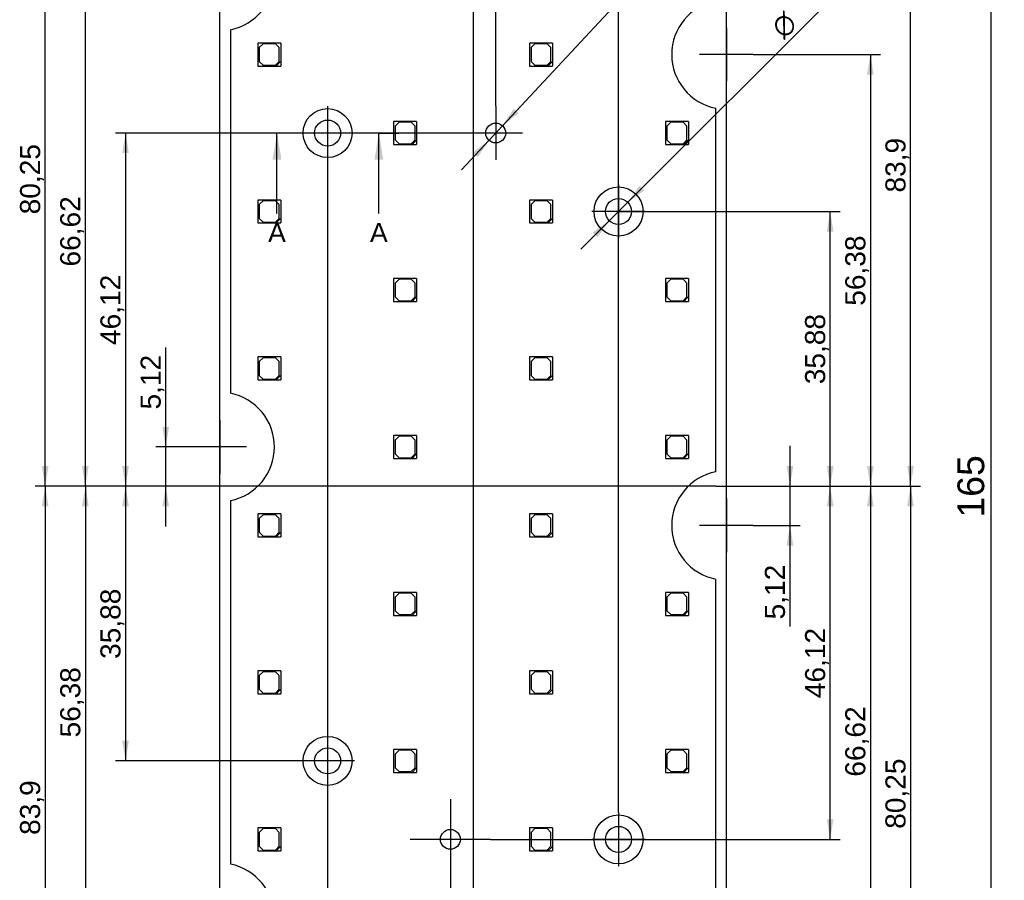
# Model space of a CAD drawing. Header units: millimetres. Extents: x 7 to 819, y 14 to 587.
# Tile 3 of 7: x 161 to 418, y 160 to 384. Entities that reach past the tile are written whole.
import ezdxf
from ezdxf.enums import TextEntityAlignment as Align
from ezdxf.lldxf.tags import DXFTag

# ---------------------------------------------------------------- set-up
doc = ezdxf.new("R2010")
doc.units = ezdxf.units.MM
for name, color, linetype in [('Default', 7, 'Continuous'), ('LED_S3030_LM301B', 7, 'Continuous'), ('PCB_RECLED_165X6', 7, 'Continuous')]:
    doc.layers.add(name, color=color, linetype=linetype)
doc.styles.add('SEACAD_Arial', font='arial.ttf')
doc.styles.add('SEACAD_Solid_Edge_ANSI1_Symbols', font='semeca1.ttf')
tags = doc.linetypes.add('CENTER2', pattern=[28.575, 19.05, -3.175, 3.175, -3.175]).pattern_tags.tags
tags[10:11] = [DXFTag(74, 4), DXFTag(75, 0), DXFTag(340, '0'), DXFTag(46, 0.0), DXFTag(50, 0.0), DXFTag(44, 0.0), DXFTag(45, 0.0)]
tags[8:9] = [DXFTag(74, 4), DXFTag(75, 0), DXFTag(340, '0'), DXFTag(46, 0.0), DXFTag(50, 0.0), DXFTag(44, 0.0), DXFTag(45, 0.0)]
tags[6:7] = [DXFTag(74, 4), DXFTag(75, 0), DXFTag(340, '0'), DXFTag(46, 0.0), DXFTag(50, 0.0), DXFTag(44, 0.0), DXFTag(45, 0.0)]
tags[4:5] = [DXFTag(74, 4), DXFTag(75, 0), DXFTag(340, '0'), DXFTag(46, 0.0), DXFTag(50, 0.0), DXFTag(44, 0.0), DXFTag(45, 0.0)]
doc.dimstyles.new('ISO', dxfattribs={"dimtxt": 5.25, "dimasz": 5.25, "dimexe": 2.625, "dimexo": 0, "dimgap": 1.3125, "dimtad": 1, "dimlfac": 0.5, "dimtxsty": 'SEACAD_Arial', "dimblk1": '_SE_FILLED', "dimblk2": '_SE_FILLED', "dimsah": 1, "dimcen": 2.625, "dimadec": 0, "dimazin": 0, "dimtfac": 0.5, "dimtdec": 3, "dimtmove": 0, "dimatfit": 3, "dimfxl": 1, "dimtolj": 1, "dimarcsym": 0})

# ---------------------------------------------------------------- blocks, each defined once
blk = doc.blocks.new('SEANNOT_GROUP')
at = {"layer": 'Default', "color": 7, "linetype": 'CENTER2'}
for p, q in [((345.72, 382.31), (345.72, 368.31)), ((352.72, 375.31), (338.72, 375.31))]:
    blk.add_line(p, q, dxfattribs=at)
blk = doc.blocks.new('SEANNOT_GROUP3')
at = {"layer": 'Default', "color": 7, "linetype": 'CENTER2'}
for p, q in [((285.44, 361.81), (285.44, 347.81)), ((292.44, 354.81), (278.44, 354.81))]:
    blk.add_line(p, q, dxfattribs=at)
blk = doc.blocks.new('SEANNOT_GROUP4')
at = {"layer": 'Default', "color": 7, "linetype": 'CENTER2'}
for p, q in [((241.52, 361.81), (241.52, 347.81)), ((248.52, 354.81), (234.52, 354.81))]:
    blk.add_line(p, q, dxfattribs=at)
blk = doc.blocks.new('SEANNOT_GROUP5')
at = {"layer": 'Default', "color": 7, "linetype": 'CENTER2'}
for p, q in [((317.52, 341.31), (317.52, 327.31)), ((324.52, 334.31), (310.52, 334.31))]:
    blk.add_line(p, q, dxfattribs=at)
blk = doc.blocks.new('SEANNOT_GROUP6')
at = {"layer": 'Default', "color": 7, "linetype": 'CENTER2'}
for p, q in [((213.32, 279.81), (213.32, 265.81)), ((220.32, 272.81), (206.32, 272.81))]:
    blk.add_line(p, q, dxfattribs=at)
blk = doc.blocks.new('SEANNOT_GROUP7')
at = {"layer": 'Default', "color": 7, "linetype": 'CENTER2'}
for p, q in [((345.72, 259.31), (345.72, 245.31)), ((352.72, 252.31), (338.72, 252.31))]:
    blk.add_line(p, q, dxfattribs=at)
blk = doc.blocks.new('SEANNOT_GROUP8')
at = {"layer": 'Default', "color": 7, "linetype": 'CENTER2'}
for p, q in [((317.52, 177.31), (317.52, 163.31)), ((324.52, 170.31), (310.52, 170.31))]:
    blk.add_line(p, q, dxfattribs=at)
blk = doc.blocks.new('SEANNOT_GROUP9')
at = {"layer": 'Default', "color": 7, "linetype": 'CENTER2'}
for p, q in [((241.52, 197.81), (241.52, 183.81)), ((248.52, 190.81), (234.52, 190.81))]:
    blk.add_line(p, q, dxfattribs=at)
blk = doc.blocks.new('SEANNOT_GROUP18')
at = {"layer": 'Default', "color": 7, "linetype": 'CENTER2'}
for p, q in [((273.6, 180.81), (273.6, 159.81)), ((284.1, 170.31), (263.1, 170.31))]:
    blk.add_line(p, q, dxfattribs=at)
blk = doc.blocks.new('SE')
at = {"layer": 'LED_S3030_LM301B', "color": 7, "linetype": 'Continuous'}
for p, q in [((229.27, 378.31), (223.27, 378.31)), ((223.27, 378.31), (223.27, 372.31)), ((229.27, 378.31), (229.27, 373.31)), ((300.27, 378.31), (294.27, 378.31)), ((294.27, 378.31), (294.27, 372.31)), ((300.27, 378.31), (300.27, 373.31)), ((224.67, 378.11), (223.67, 377.11)), ((223.67, 377.11), (223.67, 373.51)), ((227.87, 378.11), (224.67, 378.11)), ((228.87, 377.11), (227.87, 378.11)), ((228.87, 373.51), (228.87, 377.11)), ((295.67, 378.11), (294.67, 377.11)), ((294.67, 377.11), (294.67, 373.51)), ((298.87, 378.11), (295.67, 378.11)), ((299.87, 377.11), (298.87, 378.11)), ((299.87, 373.51), (299.87, 377.11)), ((223.67, 373.51), (224.67, 372.51)), ((227.87, 372.51), (228.87, 373.51)), ((229.07, 373.31), (228.07, 372.31)), ((229.27, 373.31), (229.07, 373.31)), ((229.27, 373.31), (229.27, 372.31)), ((294.67, 373.51), (295.67, 372.51)), ((298.87, 372.51), (299.87, 373.51)), ((300.07, 373.31), (299.07, 372.31)), ((300.27, 373.31), (300.07, 373.31)), ((300.27, 373.31), (300.27, 372.31)), ((223.27, 372.31), (228.07, 372.31)), ((224.67, 372.51), (227.87, 372.51)), ((228.07, 372.31), (229.27, 372.31)), ((294.27, 372.31), (299.07, 372.31)), ((295.67, 372.51), (298.87, 372.51)), ((299.07, 372.31), (300.27, 372.31)), ((264.77, 357.81), (258.77, 357.81)), ((258.77, 357.81), (258.77, 351.81)), ((260.17, 357.61), (259.17, 356.61)), ((263.37, 357.61), (260.17, 357.61)), ((264.37, 356.61), (263.37, 357.61)), ((264.77, 357.81), (264.77, 352.81)), ((335.77, 357.81), (329.77, 357.81)), ((329.77, 357.81), (329.77, 351.81)), ((331.17, 357.61), (330.17, 356.61)), ((334.37, 357.61), (331.17, 357.61)), ((335.37, 356.61), (334.37, 357.61)), ((335.77, 357.81), (335.77, 352.81)), ((259.17, 356.61), (259.17, 353.01)), ((264.37, 353.01), (264.37, 356.61)), ((330.17, 356.61), (330.17, 353.01)), ((335.37, 353.01), (335.37, 356.61)), ((259.17, 353.01), (260.17, 352.01)), ((263.37, 352.01), (264.37, 353.01)), ((264.57, 352.81), (263.57, 351.81)), ((264.77, 352.81), (264.57, 352.81)), ((264.77, 352.81), (264.77, 351.81)), ((330.17, 353.01), (331.17, 352.01)), ((334.37, 352.01), (335.37, 353.01)), ((335.57, 352.81), (334.57, 351.81)), ((335.77, 352.81), (335.57, 352.81)), ((335.77, 352.81), (335.77, 351.81)), ((258.77, 351.81), (263.57, 351.81)), ((260.17, 352.01), (263.37, 352.01)), ((263.57, 351.81), (264.77, 351.81)), ((329.77, 351.81), (334.57, 351.81)), ((331.17, 352.01), (334.37, 352.01)), ((334.57, 351.81), (335.77, 351.81)), ((229.27, 337.31), (223.27, 337.31)), ((223.27, 337.31), (223.27, 331.31)), ((224.67, 337.11), (223.67, 336.11)), ((227.87, 337.11), (224.67, 337.11)), ((228.87, 336.11), (227.87, 337.11)), ((229.27, 337.31), (229.27, 332.31)), ((300.27, 337.31), (294.27, 337.31)), ((294.27, 337.31), (294.27, 331.31)), ((295.67, 337.11), (294.67, 336.11)), ((298.87, 337.11), (295.67, 337.11)), ((299.87, 336.11), (298.87, 337.11)), ((300.27, 337.31), (300.27, 332.31)), ((223.67, 336.11), (223.67, 332.51)), ((228.87, 332.51), (228.87, 336.11)), ((294.67, 336.11), (294.67, 332.51)), ((299.87, 332.51), (299.87, 336.11)), ((223.67, 332.51), (224.67, 331.51)), ((227.87, 331.51), (228.87, 332.51)), ((229.07, 332.31), (228.07, 331.31)), ((229.27, 332.31), (229.07, 332.31)), ((229.27, 332.31), (229.27, 331.31)), ((294.67, 332.51), (295.67, 331.51)), ((298.87, 331.51), (299.87, 332.51)), ((300.07, 332.31), (299.07, 331.31)), ((300.27, 332.31), (300.07, 332.31)), ((300.27, 332.31), (300.27, 331.31)), ((223.27, 331.31), (228.07, 331.31)), ((224.67, 331.51), (227.87, 331.51)), ((228.07, 331.31), (229.27, 331.31)), ((294.27, 331.31), (299.07, 331.31)), ((295.67, 331.51), (298.87, 331.51)), ((299.07, 331.31), (300.27, 331.31)), ((264.77, 316.81), (258.77, 316.81)), ((258.77, 316.81), (258.77, 310.81)), ((260.17, 316.61), (259.17, 315.61)), ((263.37, 316.61), (260.17, 316.61)), ((264.37, 315.61), (263.37, 316.61)), ((264.77, 316.81), (264.77, 311.81)), ((335.77, 316.81), (329.77, 316.81)), ((329.77, 316.81), (329.77, 310.81)), ((331.17, 316.61), (330.17, 315.61)), ((334.37, 316.61), (331.17, 316.61)), ((335.37, 315.61), (334.37, 316.61)), ((335.77, 316.81), (335.77, 311.81)), ((259.17, 315.61), (259.17, 312.01)), ((264.37, 312.01), (264.37, 315.61)), ((330.17, 315.61), (330.17, 312.01)), ((335.37, 312.01), (335.37, 315.61)), ((259.17, 312.01), (260.17, 311.01)), ((263.37, 311.01), (264.37, 312.01)), ((264.57, 311.81), (263.57, 310.81)), ((264.77, 311.81), (264.57, 311.81)), ((264.77, 311.81), (264.77, 310.81)), ((330.17, 312.01), (331.17, 311.01)), ((334.37, 311.01), (335.37, 312.01)), ((335.57, 311.81), (334.57, 310.81)), ((335.77, 311.81), (335.57, 311.81)), ((335.77, 311.81), (335.77, 310.81)), ((258.77, 310.81), (263.57, 310.81)), ((260.17, 311.01), (263.37, 311.01)), ((263.57, 310.81), (264.77, 310.81)), ((329.77, 310.81), (334.57, 310.81)), ((331.17, 311.01), (334.37, 311.01)), ((334.57, 310.81), (335.77, 310.81)), ((229.27, 296.31), (223.27, 296.31)), ((223.27, 296.31), (223.27, 290.31)), ((224.67, 296.11), (223.67, 295.11)), ((227.87, 296.11), (224.67, 296.11)), ((228.87, 295.11), (227.87, 296.11)), ((229.27, 296.31), (229.27, 291.31)), ((300.27, 296.31), (294.27, 296.31)), ((294.27, 296.31), (294.27, 290.31)), ((295.67, 296.11), (294.67, 295.11)), ((298.87, 296.11), (295.67, 296.11)), ((299.87, 295.11), (298.87, 296.11)), ((300.27, 296.31), (300.27, 291.31)), ((223.67, 295.11), (223.67, 291.51)), ((228.87, 291.51), (228.87, 295.11)), ((294.67, 295.11), (294.67, 291.51)), ((299.87, 291.51), (299.87, 295.11)), ((223.67, 291.51), (224.67, 290.51)), ((227.87, 290.51), (228.87, 291.51)), ((229.07, 291.31), (228.07, 290.31)), ((229.27, 291.31), (229.07, 291.31)), ((229.27, 291.31), (229.27, 290.31)), ((294.67, 291.51), (295.67, 290.51)), ((298.87, 290.51), (299.87, 291.51)), ((300.07, 291.31), (299.07, 290.31)), ((300.27, 291.31), (300.07, 291.31)), ((300.27, 291.31), (300.27, 290.31)), ((223.27, 290.31), (228.07, 290.31)), ((224.67, 290.51), (227.87, 290.51)), ((228.07, 290.31), (229.27, 290.31)), ((294.27, 290.31), (299.07, 290.31)), ((295.67, 290.51), (298.87, 290.51)), ((299.07, 290.31), (300.27, 290.31)), ((264.77, 275.81), (258.77, 275.81)), ((258.77, 275.81), (258.77, 269.81)), ((260.17, 275.61), (259.17, 274.61)), ((263.37, 275.61), (260.17, 275.61)), ((264.37, 274.61), (263.37, 275.61)), ((264.77, 275.81), (264.77, 270.81)), ((335.77, 275.81), (329.77, 275.81)), ((329.77, 275.81), (329.77, 269.81)), ((331.17, 275.61), (330.17, 274.61)), ((334.37, 275.61), (331.17, 275.61)), ((335.37, 274.61), (334.37, 275.61)), ((335.77, 275.81), (335.77, 270.81)), ((259.17, 274.61), (259.17, 271.01)), ((264.37, 271.01), (264.37, 274.61)), ((330.17, 274.61), (330.17, 271.01)), ((335.37, 271.01), (335.37, 274.61)), ((259.17, 271.01), (260.17, 270.01)), ((263.37, 270.01), (264.37, 271.01)), ((264.57, 270.81), (263.57, 269.81)), ((264.77, 270.81), (264.57, 270.81)), ((264.77, 270.81), (264.77, 269.81)), ((330.17, 271.01), (331.17, 270.01)), ((334.37, 270.01), (335.37, 271.01)), ((335.57, 270.81), (334.57, 269.81)), ((335.77, 270.81), (335.57, 270.81)), ((335.77, 270.81), (335.77, 269.81)), ((258.77, 269.81), (263.57, 269.81)), ((260.17, 270.01), (263.37, 270.01)), ((263.57, 269.81), (264.77, 269.81)), ((329.77, 269.81), (334.57, 269.81)), ((331.17, 270.01), (334.37, 270.01)), ((334.57, 269.81), (335.77, 269.81)), ((229.27, 255.31), (223.27, 255.31)), ((223.27, 255.31), (223.27, 249.31)), ((224.67, 255.11), (223.67, 254.11)), ((227.87, 255.11), (224.67, 255.11)), ((228.87, 254.11), (227.87, 255.11)), ((229.27, 255.31), (229.27, 250.31)), ((300.27, 255.31), (294.27, 255.31)), ((294.27, 255.31), (294.27, 249.31)), ((295.67, 255.11), (294.67, 254.11)), ((298.87, 255.11), (295.67, 255.11)), ((299.87, 254.11), (298.87, 255.11)), ((300.27, 255.31), (300.27, 250.31)), ((223.67, 254.11), (223.67, 250.51)), ((228.87, 250.51), (228.87, 254.11)), ((294.67, 254.11), (294.67, 250.51)), ((299.87, 250.51), (299.87, 254.11)), ((223.67, 250.51), (224.67, 249.51)), ((227.87, 249.51), (228.87, 250.51)), ((229.07, 250.31), (228.07, 249.31)), ((229.27, 250.31), (229.07, 250.31)), ((229.27, 250.31), (229.27, 249.31)), ((294.67, 250.51), (295.67, 249.51)), ((298.87, 249.51), (299.87, 250.51)), ((300.07, 250.31), (299.07, 249.31)), ((300.27, 250.31), (300.07, 250.31)), ((300.27, 250.31), (300.27, 249.31)), ((223.27, 249.31), (228.07, 249.31)), ((224.67, 249.51), (227.87, 249.51)), ((228.07, 249.31), (229.27, 249.31)), ((294.27, 249.31), (299.07, 249.31)), ((295.67, 249.51), (298.87, 249.51)), ((299.07, 249.31), (300.27, 249.31)), ((264.77, 234.81), (258.77, 234.81)), ((258.77, 234.81), (258.77, 228.81)), ((260.17, 234.61), (259.17, 233.61)), ((263.37, 234.61), (260.17, 234.61)), ((264.37, 233.61), (263.37, 234.61)), ((264.77, 234.81), (264.77, 229.81)), ((335.77, 234.81), (329.77, 234.81)), ((329.77, 234.81), (329.77, 228.81)), ((331.17, 234.61), (330.17, 233.61)), ((334.37, 234.61), (331.17, 234.61)), ((335.37, 233.61), (334.37, 234.61)), ((335.77, 234.81), (335.77, 229.81)), ((259.17, 233.61), (259.17, 230.01)), ((264.37, 230.01), (264.37, 233.61)), ((330.17, 233.61), (330.17, 230.01)), ((335.37, 230.01), (335.37, 233.61)), ((259.17, 230.01), (260.17, 229.01)), ((260.17, 229.01), (263.37, 229.01)), ((263.37, 229.01), (264.37, 230.01)), ((264.57, 229.81), (263.57, 228.81)), ((264.77, 229.81), (264.57, 229.81)), ((264.77, 229.81), (264.77, 228.81)), ((330.17, 230.01), (331.17, 229.01)), ((331.17, 229.01), (334.37, 229.01)), ((334.37, 229.01), (335.37, 230.01)), ((335.57, 229.81), (334.57, 228.81)), ((335.77, 229.81), (335.57, 229.81)), ((335.77, 229.81), (335.77, 228.81)), ((258.77, 228.81), (263.57, 228.81)), ((263.57, 228.81), (264.77, 228.81)), ((329.77, 228.81), (334.57, 228.81)), ((334.57, 228.81), (335.77, 228.81)), ((229.27, 214.31), (223.27, 214.31)), ((223.27, 214.31), (223.27, 208.31)), ((224.67, 214.11), (223.67, 213.11)), ((227.87, 214.11), (224.67, 214.11)), ((228.87, 213.11), (227.87, 214.11)), ((229.27, 214.31), (229.27, 209.31)), ((300.27, 214.31), (294.27, 214.31)), ((294.27, 214.31), (294.27, 208.31)), ((295.67, 214.11), (294.67, 213.11)), ((298.87, 214.11), (295.67, 214.11)), ((299.87, 213.11), (298.87, 214.11)), ((300.27, 214.31), (300.27, 209.31)), ((223.67, 213.11), (223.67, 209.51)), ((228.87, 209.51), (228.87, 213.11)), ((294.67, 213.11), (294.67, 209.51)), ((299.87, 209.51), (299.87, 213.11)), ((223.67, 209.51), (224.67, 208.51)), ((224.67, 208.51), (227.87, 208.51)), ((227.87, 208.51), (228.87, 209.51)), ((229.07, 209.31), (228.07, 208.31)), ((229.27, 209.31), (229.07, 209.31)), ((229.27, 209.31), (229.27, 208.31)), ((294.67, 209.51), (295.67, 208.51)), ((295.67, 208.51), (298.87, 208.51)), ((298.87, 208.51), (299.87, 209.51)), ((300.07, 209.31), (299.07, 208.31)), ((300.27, 209.31), (300.07, 209.31)), ((300.27, 209.31), (300.27, 208.31)), ((223.27, 208.31), (228.07, 208.31)), ((228.07, 208.31), (229.27, 208.31)), ((294.27, 208.31), (299.07, 208.31)), ((299.07, 208.31), (300.27, 208.31)), ((264.77, 193.81), (258.77, 193.81)), ((258.77, 193.81), (258.77, 187.81)), ((260.17, 193.61), (259.17, 192.61)), ((263.37, 193.61), (260.17, 193.61)), ((264.37, 192.61), (263.37, 193.61)), ((264.77, 193.81), (264.77, 188.81)), ((335.77, 193.81), (329.77, 193.81)), ((329.77, 193.81), (329.77, 187.81)), ((331.17, 193.61), (330.17, 192.61)), ((334.37, 193.61), (331.17, 193.61)), ((335.37, 192.61), (334.37, 193.61)), ((335.77, 193.81), (335.77, 188.81)), ((259.17, 192.61), (259.17, 189.01)), ((264.37, 189.01), (264.37, 192.61)), ((330.17, 192.61), (330.17, 189.01)), ((335.37, 189.01), (335.37, 192.61)), ((258.77, 187.81), (263.57, 187.81)), ((259.17, 189.01), (260.17, 188.01)), ((260.17, 188.01), (263.37, 188.01)), ((263.37, 188.01), (264.37, 189.01)), ((264.57, 188.81), (263.57, 187.81)), ((263.57, 187.81), (264.77, 187.81)), ((264.77, 188.81), (264.57, 188.81)), ((264.77, 188.81), (264.77, 187.81)), ((329.77, 187.81), (334.57, 187.81)), ((330.17, 189.01), (331.17, 188.01)), ((331.17, 188.01), (334.37, 188.01)), ((334.37, 188.01), (335.37, 189.01)), ((335.57, 188.81), (334.57, 187.81)), ((334.57, 187.81), (335.77, 187.81)), ((335.77, 188.81), (335.57, 188.81)), ((335.77, 188.81), (335.77, 187.81)), ((229.27, 173.31), (223.27, 173.31)), ((223.27, 173.31), (223.27, 167.31)), ((224.67, 173.11), (223.67, 172.11)), ((227.87, 173.11), (224.67, 173.11)), ((228.87, 172.11), (227.87, 173.11)), ((229.27, 173.31), (229.27, 168.31)), ((300.27, 173.31), (294.27, 173.31)), ((294.27, 173.31), (294.27, 167.31)), ((295.67, 173.11), (294.67, 172.11)), ((298.87, 173.11), (295.67, 173.11)), ((299.87, 172.11), (298.87, 173.11)), ((300.27, 173.31), (300.27, 168.31)), ((223.67, 172.11), (223.67, 168.51)), ((228.87, 168.51), (228.87, 172.11)), ((294.67, 172.11), (294.67, 168.51)), ((299.87, 168.51), (299.87, 172.11)), ((223.27, 167.31), (228.07, 167.31)), ((223.67, 168.51), (224.67, 167.51)), ((224.67, 167.51), (227.87, 167.51)), ((227.87, 167.51), (228.87, 168.51)), ((229.07, 168.31), (228.07, 167.31)), ((228.07, 167.31), (229.27, 167.31)), ((229.27, 168.31), (229.07, 168.31)), ((229.27, 168.31), (229.27, 167.31)), ((294.27, 167.31), (299.07, 167.31)), ((294.67, 168.51), (295.67, 167.51)), ((295.67, 167.51), (298.87, 167.51)), ((298.87, 167.51), (299.87, 168.51)), ((300.07, 168.31), (299.07, 167.31)), ((299.07, 167.31), (300.27, 167.31)), ((300.27, 168.31), (300.07, 168.31)), ((300.27, 168.31), (300.27, 167.31))]:
    blk.add_line(p, q, dxfattribs=at)
at = {"layer": 'PCB_RECLED_165X6', "color": 7, "linetype": 'Continuous'}
for p, q in [((216.12, 381.79), (216.12, 286.84)), ((342.92, 266.34), (342.92, 361.29)), ((216.12, 258.79), (216.12, 163.84)), ((342.92, 143.34), (342.92, 238.29))]:
    blk.add_line(p, q, dxfattribs=at)
for centre, radius in [((241.52, 354.81), 6.4), ((241.52, 354.81), 3.4), ((285.44, 354.81), 2.6), ((317.52, 334.31), 6.4), ((317.52, 334.31), 3.4), ((241.52, 190.81), 6.4), ((241.52, 190.81), 3.4), ((317.52, 170.31), 6.4), ((273.6, 170.31), 2.6), ((317.52, 170.31), 3.4)]:
    blk.add_circle(centre, radius, dxfattribs=at)
for centre, start, end in [((213.32, 395.81), 281.2917, 78.7083), ((345.72, 375.31), 101.2917, 258.7083), ((213.32, 272.81), 281.2917, 78.7083), ((345.72, 252.31), 101.2917, 258.7083), ((213.32, 149.81), 281.2917, 78.7083)]:
    blk.add_arc(centre, 14.3, start, end, dxfattribs=at)
blk = doc.blocks.new('SE3')
at = {"layer": 'Default', "color": 7, "linetype": 'Continuous', "style": 'SEACAD_Arial'}
blk.add_text('A', height=5, dxfattribs=at).set_placement((225.96, 331.31), align=Align.TOP_LEFT)
blk = doc.blocks.new('SE4')
at = {"layer": 'Default', "color": 7, "linetype": 'Continuous', "style": 'SEACAD_Arial'}
blk.add_text('A', height=5, dxfattribs=at).set_placement((252.57, 331.31), align=Align.TOP_LEFT)
blk = doc.blocks.new('SEANNOT_GROUP19')
at = {"layer": 'Default', "linetype": 'Continuous'}
blk.add_hatch(color=7, dxfattribs=at).paths.add_polyline_path([(229.46, 347.81), (228.29, 354.81), (227.13, 347.81)])
at = {"layer": 'Default', "color": 7, "linetype": 'Continuous'}
blk.add_lwpolyline([(228.29, 333.81), (228.29, 354.81)], dxfattribs=at)
blk = doc.blocks.new('SEANNOT_GROUP20')
at = {"layer": 'Default', "linetype": 'Continuous'}
blk.add_hatch(color=7, dxfattribs=at).paths.add_polyline_path([(256.07, 347.81), (254.9, 354.81), (253.74, 347.81)])
at = {"layer": 'Default', "color": 7, "linetype": 'Continuous'}
blk.add_lwpolyline([(254.9, 333.81), (254.9, 354.81)], dxfattribs=at)
blk = doc.blocks.new('SE2')
at = {"layer": 'Default', "color": 7, "linetype": 'CENTER2'}
for p, q in [((228.29, 354.81), (223.04, 354.81)), ((254.9, 354.81), (260.15, 354.81))]:
    blk.add_line(p, q, dxfattribs=at)
at = {"layer": 'Default'}
for name in ['SEANNOT_GROUP19', 'SEANNOT_GROUP20', 'SE3', 'SE4']:
    blk.add_blockref(name, (0, 0), dxfattribs=at)
blk = doc.blocks.new('DMBLK154')
at = {"layer": 'Default', "linetype": 'Continuous'}
for points in [[(274.27, 441.01), (274.27, 439.26), (279.52, 440.14)], [(290.69, 441.01), (285.44, 440.14), (290.69, 439.26)]]:
    blk.add_hatch(color=7, dxfattribs=at).paths.add_polyline_path(points)
at = {"layer": 'Default', "color": 7, "linetype": 'Continuous'}
for p, q in [((279.52, 427.56), (279.52, 442.76)), ((285.44, 361.81), (285.44, 442.76)), ((269.02, 440.14), (308.29, 440.14))]:
    blk.add_line(p, q, dxfattribs=at)
at = {"layer": 'Default', "color": 7, "linetype": 'Continuous', "style": 'SEACAD_Arial'}
blk.add_text('2,96', height=5.25, dxfattribs=at).set_placement((292.07, 446.7), align=Align.TOP_LEFT)
blk = doc.blocks.new('_SE_FILLED')
at = {"color": 0}
blk.add_line((0, 0), (-1, 0), dxfattribs=at)
blk.add_solid([(0, 0), (-1, -0.1665), (-1, 0.1665), (0, 0)], dxfattribs=at)
blk = doc.blocks.new('DMBLK155')
at = {"layer": 'Default', "linetype": 'Continuous'}
for points in [[(284.77, 451.51), (279.52, 450.64), (284.77, 449.76)], [(312.27, 451.51), (312.27, 449.76), (317.52, 450.64)]]:
    blk.add_hatch(color=7, dxfattribs=at).paths.add_polyline_path(points)
at = {"layer": 'Default', "color": 7, "linetype": 'Continuous'}
for p, q in [((279.52, 427.56), (279.52, 453.26)), ((317.52, 177.31), (317.52, 453.26)), ((279.52, 450.64), (317.52, 450.64))]:
    blk.add_line(p, q, dxfattribs=at)
at = {"layer": 'Default', "color": 7, "linetype": 'Continuous', "style": 'SEACAD_Arial'}
blk.add_text('19', height=5.25, dxfattribs=at).set_placement((294.41, 457.2), align=Align.TOP_LEFT)
blk = doc.blocks.new('DMBLK157')
at = {"layer": 'Default', "linetype": 'Continuous'}
for points in [[(268.35, 82.11), (273.6, 82.99), (268.35, 83.86)], [(284.77, 82.11), (284.77, 83.86), (279.52, 82.99)]]:
    blk.add_hatch(color=7, dxfattribs=at).paths.add_polyline_path(points)
at = {"layer": 'Default', "color": 7, "linetype": 'Continuous'}
for p, q in [((273.6, 159.81), (273.6, 80.36)), ((279.52, 97.56), (279.52, 80.36)), ((290.02, 82.99), (248.12, 82.99))]:
    blk.add_line(p, q, dxfattribs=at)
at = {"layer": 'Default', "color": 7, "linetype": 'Continuous', "style": 'SEACAD_Arial'}
blk.add_text('2,96', height=5.25, dxfattribs=at).set_placement((249.96, 89.55), align=Align.TOP_LEFT)
blk = doc.blocks.new('DMBLK159')
at = {"layer": 'Default', "linetype": 'Continuous'}
for points in [[(246.77, 71.61), (246.77, 73.36), (241.52, 72.49)], [(274.27, 71.61), (279.52, 72.49), (274.27, 73.36)]]:
    blk.add_hatch(color=7, dxfattribs=at).paths.add_polyline_path(points)
at = {"layer": 'Default', "color": 7, "linetype": 'Continuous'}
for p, q in [((241.52, 347.81), (241.52, 69.86)), ((279.52, 97.56), (279.52, 69.86)), ((241.52, 72.49), (279.52, 72.49))]:
    blk.add_line(p, q, dxfattribs=at)
at = {"layer": 'Default', "color": 7, "linetype": 'Continuous', "style": 'SEACAD_Arial'}
blk.add_text('19', height=5.25, dxfattribs=at).set_placement((256.41, 79.05), align=Align.TOP_LEFT)
blk = doc.blocks.new('DMBLK160')
at = {"layer": 'Default', "linetype": 'Continuous'}
for points in [[(218.57, 462.01), (213.32, 461.14), (218.57, 460.26)], [(274.27, 462.01), (274.27, 460.26), (279.52, 461.14)]]:
    blk.add_hatch(color=7, dxfattribs=at).paths.add_polyline_path(points)
at = {"layer": 'Default', "color": 7, "linetype": 'Continuous'}
for p, q in [((213.32, 156.81), (213.32, 463.76)), ((279.52, 427.56), (279.52, 463.76)), ((213.32, 461.14), (279.52, 461.14))]:
    blk.add_line(p, q, dxfattribs=at)
at = {"layer": 'Default', "color": 7, "linetype": 'Continuous', "style": 'SEACAD_Arial'}
blk.add_text('33,1', height=5.25, dxfattribs=at).set_placement((239.23, 467.7), align=Align.TOP_LEFT)
blk = doc.blocks.new('DMBLK163')
at = {"layer": 'Default', "linetype": 'Continuous'}
for points in [[(218.57, 472.51), (213.32, 471.64), (218.57, 470.76)], [(340.47, 472.51), (340.47, 470.76), (345.72, 471.64)]]:
    blk.add_hatch(color=7, dxfattribs=at).paths.add_polyline_path(points)
at = {"layer": 'Default', "color": 7, "linetype": 'Continuous'}
for p, q in [((213.32, 156.81), (213.32, 474.26)), ((345.72, 136.31), (345.72, 474.26)), ((213.32, 471.64), (345.72, 471.64))]:
    blk.add_line(p, q, dxfattribs=at)
at = {"layer": 'Default', "color": 7, "linetype": 'Continuous', "style": 'SEACAD_Arial'}
blk.add_text('66,2', height=5.25, dxfattribs=at).set_placement((272.33, 478.2), align=Align.TOP_LEFT)
blk = doc.blocks.new('DMBLK166')
at = {"layer": 'Default', "linetype": 'Continuous'}
for points in [[(198.34, 278.06), (199.22, 272.81), (200.09, 278.06)], [(198.34, 257.31), (200.09, 257.31), (199.22, 262.56)]]:
    blk.add_hatch(color=7, dxfattribs=at).paths.add_polyline_path(points)
at = {"layer": 'Default', "color": 7, "linetype": 'Continuous'}
for p, q in [((199.22, 252.06), (199.22, 298.82)), ((206.32, 272.81), (196.59, 272.81)), ((216.12, 262.56), (196.59, 262.56))]:
    blk.add_line(p, q, dxfattribs=at)
at = {"layer": 'Default', "color": 7, "linetype": 'Continuous', "style": 'SEACAD_Arial'}
blk.add_text('5,12', height=5.25, rotation=90, dxfattribs=at).set_placement((192.65, 282.6), align=Align.TOP_LEFT)
blk = doc.blocks.new('DMBLK167')
at = {"layer": 'Default', "linetype": 'Continuous'}
for points in [[(187.84, 257.31), (189.59, 257.31), (188.72, 262.56)], [(187.84, 196.06), (188.72, 190.81), (189.59, 196.06)]]:
    blk.add_hatch(color=7, dxfattribs=at).paths.add_polyline_path(points)
at = {"layer": 'Default', "color": 7, "linetype": 'Continuous'}
for p, q in [((216.12, 262.56), (186.09, 262.56)), ((188.72, 262.56), (188.72, 190.81)), ((241.52, 190.81), (186.09, 190.81))]:
    blk.add_line(p, q, dxfattribs=at)
at = {"layer": 'Default', "color": 7, "linetype": 'Continuous', "style": 'SEACAD_Arial'}
blk.add_text('35,88', height=5.25, rotation=90, dxfattribs=at).set_placement((182.15, 217.44), align=Align.TOP_LEFT)
blk = doc.blocks.new('DMBLK168')
at = {"layer": 'Default', "linetype": 'Continuous'}
for points in [[(177.34, 390.56), (179.09, 390.56), (178.22, 395.81)], [(177.34, 267.81), (178.22, 262.56), (179.09, 267.81)]]:
    blk.add_hatch(color=7, dxfattribs=at).paths.add_polyline_path(points)
at = {"layer": 'Default', "color": 7, "linetype": 'Continuous'}
for p, q in [((206.32, 395.81), (175.59, 395.81)), ((178.22, 262.56), (178.22, 395.81)), ((216.12, 262.56), (175.59, 262.56))]:
    blk.add_line(p, q, dxfattribs=at)
at = {"layer": 'Default', "color": 7, "linetype": 'Continuous', "style": 'SEACAD_Arial'}
blk.add_text('66,62', height=5.25, rotation=90, dxfattribs=at).set_placement((171.65, 319.94), align=Align.TOP_LEFT)
blk = doc.blocks.new('DMBLK169')
at = {"layer": 'Default', "linetype": 'Continuous'}
for points in [[(177.34, 257.31), (179.09, 257.31), (178.22, 262.56)], [(177.34, 155.06), (178.22, 149.81), (179.09, 155.06)]]:
    blk.add_hatch(color=7, dxfattribs=at).paths.add_polyline_path(points)
at = {"layer": 'Default', "color": 7, "linetype": 'Continuous'}
for p, q in [((216.12, 262.56), (175.59, 262.56)), ((178.22, 262.56), (178.22, 149.81)), ((206.32, 149.81), (175.59, 149.81))]:
    blk.add_line(p, q, dxfattribs=at)
at = {"layer": 'Default', "color": 7, "linetype": 'Continuous', "style": 'SEACAD_Arial'}
blk.add_text('56,38', height=5.25, rotation=90, dxfattribs=at).set_placement((171.65, 196.94), align=Align.TOP_LEFT)
blk = doc.blocks.new('DMBLK170')
at = {"layer": 'Default', "linetype": 'Continuous'}
for points in [[(363.2, 267.81), (361.45, 267.81), (362.32, 262.56)], [(363.2, 247.06), (362.32, 252.31), (361.45, 247.06)]]:
    blk.add_hatch(color=7, dxfattribs=at).paths.add_polyline_path(points)
at = {"layer": 'Default', "color": 7, "linetype": 'Continuous'}
for p, q in [((362.32, 273.06), (362.32, 225.93)), ((342.92, 262.56), (364.95, 262.56)), ((352.72, 252.31), (364.95, 252.31))]:
    blk.add_line(p, q, dxfattribs=at)
at = {"layer": 'Default', "color": 7, "linetype": 'Continuous', "style": 'SEACAD_Arial'}
blk.add_text('5,12', height=5.25, rotation=90, dxfattribs=at).set_placement((355.76, 227.77), align=Align.TOP_LEFT)
blk = doc.blocks.new('DMBLK171')
at = {"layer": 'Default', "linetype": 'Continuous'}
for points in [[(373.7, 329.06), (372.82, 334.31), (371.95, 329.06)], [(373.7, 267.81), (371.95, 267.81), (372.82, 262.56)]]:
    blk.add_hatch(color=7, dxfattribs=at).paths.add_polyline_path(points)
at = {"layer": 'Default', "color": 7, "linetype": 'Continuous'}
for p, q in [((317.52, 334.31), (375.45, 334.31)), ((372.82, 262.56), (372.82, 334.31)), ((342.92, 262.56), (375.45, 262.56))]:
    blk.add_line(p, q, dxfattribs=at)
at = {"layer": 'Default', "color": 7, "linetype": 'Continuous', "style": 'SEACAD_Arial'}
blk.add_text('35,88', height=5.25, rotation=90, dxfattribs=at).set_placement((366.26, 289.19), align=Align.TOP_LEFT)
blk = doc.blocks.new('DMBLK172')
at = {"layer": 'Default', "linetype": 'Continuous'}
for points in [[(384.2, 370.06), (383.32, 375.31), (382.45, 370.06)], [(384.2, 267.81), (382.45, 267.81), (383.32, 262.56)]]:
    blk.add_hatch(color=7, dxfattribs=at).paths.add_polyline_path(points)
at = {"layer": 'Default', "color": 7, "linetype": 'Continuous'}
for p, q in [((352.72, 375.31), (385.95, 375.31)), ((383.32, 375.31), (383.32, 262.56)), ((342.92, 262.56), (385.95, 262.56))]:
    blk.add_line(p, q, dxfattribs=at)
at = {"layer": 'Default', "color": 7, "linetype": 'Continuous', "style": 'SEACAD_Arial'}
blk.add_text('56,38', height=5.25, rotation=90, dxfattribs=at).set_placement((376.76, 309.69), align=Align.TOP_LEFT)
blk = doc.blocks.new('DMBLK173')
at = {"layer": 'Default', "linetype": 'Continuous'}
for points in [[(384.2, 257.31), (383.32, 262.56), (382.45, 257.31)], [(384.2, 134.56), (382.45, 134.56), (383.32, 129.31)]]:
    blk.add_hatch(color=7, dxfattribs=at).paths.add_polyline_path(points)
at = {"layer": 'Default', "color": 7, "linetype": 'Continuous'}
for p, q in [((342.92, 262.56), (385.95, 262.56)), ((383.32, 262.56), (383.32, 129.31)), ((352.72, 129.31), (385.95, 129.31))]:
    blk.add_line(p, q, dxfattribs=at)
at = {"layer": 'Default', "color": 7, "linetype": 'Continuous', "style": 'SEACAD_Arial'}
blk.add_text('66,62', height=5.25, rotation=90, dxfattribs=at).set_placement((376.76, 186.69), align=Align.TOP_LEFT)
blk = doc.blocks.new('DMBLK174')
at = {"layer": 'Default', "linetype": 'Continuous'}
for points in [[(166.84, 417.81), (168.59, 417.81), (167.72, 423.06)], [(166.84, 267.81), (167.72, 262.56), (168.59, 267.81)]]:
    blk.add_hatch(color=7, dxfattribs=at).paths.add_polyline_path(points)
at = {"layer": 'Default', "color": 7, "linetype": 'Continuous'}
for p, q in [((270.6, 423.06), (165.09, 423.06)), ((167.72, 262.56), (167.72, 423.06)), ((216.12, 262.56), (165.09, 262.56))]:
    blk.add_line(p, q, dxfattribs=at)
at = {"layer": 'Default', "color": 7, "linetype": 'Continuous', "style": 'SEACAD_Arial'}
blk.add_text('80,25', height=5.25, rotation=90, dxfattribs=at).set_placement((161.15, 333.57), align=Align.TOP_LEFT)
blk = doc.blocks.new('DMBLK175')
at = {"layer": 'Default', "linetype": 'Continuous'}
for points in [[(166.84, 257.31), (168.59, 257.31), (167.72, 262.56)], [(166.84, 100.01), (167.72, 94.76), (168.59, 100.01)]]:
    blk.add_hatch(color=7, dxfattribs=at).paths.add_polyline_path(points)
at = {"layer": 'Default', "color": 7, "linetype": 'Continuous'}
for p, q in [((216.12, 262.56), (165.09, 262.56)), ((167.72, 262.56), (167.72, 94.76)), ((222.98, 94.76), (165.09, 94.76))]:
    blk.add_line(p, q, dxfattribs=at)
at = {"layer": 'Default', "color": 7, "linetype": 'Continuous', "style": 'SEACAD_Arial'}
blk.add_text('83,9', height=5.25, rotation=90, dxfattribs=at).set_placement((161.15, 171.47), align=Align.TOP_LEFT)
blk = doc.blocks.new('DMBLK176')
at = {"layer": 'Default', "linetype": 'Continuous'}
for points in [[(394.7, 257.31), (393.82, 262.56), (392.95, 257.31)], [(394.7, 107.31), (392.95, 107.31), (393.82, 102.06)]]:
    blk.add_hatch(color=7, dxfattribs=at).paths.add_polyline_path(points)
at = {"layer": 'Default', "color": 7, "linetype": 'Continuous'}
for p, q in [((342.92, 262.56), (396.45, 262.56)), ((393.82, 262.56), (393.82, 102.06)), ((292.94, 102.06), (396.45, 102.06))]:
    blk.add_line(p, q, dxfattribs=at)
at = {"layer": 'Default', "color": 7, "linetype": 'Continuous', "style": 'SEACAD_Arial'}
blk.add_text('80,25', height=5.25, rotation=90, dxfattribs=at).set_placement((387.26, 173.07), align=Align.TOP_LEFT)
blk = doc.blocks.new('DMBLK177')
at = {"layer": 'Default', "linetype": 'Continuous'}
for points in [[(394.7, 425.11), (393.82, 430.36), (392.95, 425.11)], [(394.7, 267.81), (392.95, 267.81), (393.82, 262.56)]]:
    blk.add_hatch(color=7, dxfattribs=at).paths.add_polyline_path(points)
at = {"layer": 'Default', "color": 7, "linetype": 'Continuous'}
for p, q in [((336.06, 430.36), (396.45, 430.36)), ((393.82, 262.56), (393.82, 430.36)), ((342.92, 262.56), (396.45, 262.56))]:
    blk.add_line(p, q, dxfattribs=at)
at = {"layer": 'Default', "color": 7, "linetype": 'Continuous', "style": 'SEACAD_Arial'}
blk.add_text('83,9', height=5.25, rotation=90, dxfattribs=at).set_placement((387.26, 339.27), align=Align.TOP_LEFT)
blk = doc.blocks.new('DMBLK178')
at = {"layer": 'Default', "linetype": 'Continuous'}
for points in [[(415.99, 420.56), (414.82, 427.56), (413.65, 420.56)], [(415.99, 104.56), (413.65, 104.56), (414.82, 97.56)]]:
    blk.add_hatch(color=7, dxfattribs=at).paths.add_polyline_path(points)
at = {"layer": 'Default', "color": 7, "linetype": 'Continuous'}
for p, q in [((315.04, 427.56), (418.32, 427.56)), ((414.82, 427.56), (414.82, 97.56)), ((336.52, 97.56), (418.32, 97.56))]:
    blk.add_line(p, q, dxfattribs=at)
at = {"layer": 'Default', "color": 7, "linetype": 'Continuous', "style": 'SEACAD_Arial'}
blk.add_text('165', height=7, rotation=90, dxfattribs=at).set_placement((406.07, 254.34), align=Align.TOP_LEFT)
blk = doc.blocks.new('DMBLK181')
at = {"layer": 'Default', "linetype": 'Continuous'}
for points in [[(323.02, 341.04), (319.92, 336.72), (324.26, 339.81)], [(310.78, 328.82), (312.02, 327.58), (315.11, 331.91)]]:
    blk.add_hatch(color=7, dxfattribs=at).paths.add_polyline_path(points)
at = {"layer": 'Default', "color": 7, "linetype": 'Continuous'}
for p, q in [((319.92, 336.72), (387.91, 404.64)), ((307.69, 324.49), (319.92, 336.72))]:
    blk.add_line(p, q, dxfattribs=at)
for s, style, p in [('(x4)', 'SEACAD_Arial', (373.17, 399.2)), ('3,4', 'SEACAD_Arial', (363.31, 389.34)), ('O', 'SEACAD_Solid_Edge_ANSI1_Symbols', (356.94, 382.98))]:
    blk.add_text(s, height=5.25, rotation=44.9756, dxfattribs=dict(at, style=style)).set_placement(p, align=Align.TOP_LEFT)
blk = doc.blocks.new('DMBLK183')
at = {"layer": 'Default', "linetype": 'Continuous'}
for points in [[(290.14, 361.16), (287.21, 356.72), (291.42, 359.97)], [(279.46, 349.66), (280.74, 348.46), (283.67, 352.91)]]:
    blk.add_hatch(color=7, dxfattribs=at).paths.add_polyline_path(points)
at = {"layer": 'Default', "color": 7, "linetype": 'Continuous'}
for p, q in [((287.21, 356.72), (388.51, 465.81)), ((276.52, 345.21), (287.21, 356.72))]:
    blk.add_line(p, q, dxfattribs=at)
for s, style, p in [('(x2)', 'SEACAD_Arial', (373.99, 459.81)), ('2,6', 'SEACAD_Arial', (364.5, 449.59)), ('O', 'SEACAD_Solid_Edge_ANSI1_Symbols', (358.38, 443))]:
    blk.add_text(s, height=5.25, rotation=47.1195, dxfattribs=dict(at, style=style)).set_placement(p, align=Align.TOP_LEFT)
blk = doc.blocks.new('DMBLK184')
at = {"layer": 'Default', "linetype": 'Continuous'}
for points in [[(187.84, 349.56), (189.59, 349.56), (188.72, 354.81)], [(187.84, 267.81), (188.72, 262.56), (189.59, 267.81)]]:
    blk.add_hatch(color=7, dxfattribs=at).paths.add_polyline_path(points)
at = {"layer": 'Default', "color": 7, "linetype": 'Continuous'}
for p, q in [((278.44, 354.81), (186.09, 354.81)), ((188.72, 354.81), (188.72, 262.56)), ((216.12, 262.56), (186.09, 262.56))]:
    blk.add_line(p, q, dxfattribs=at)
at = {"layer": 'Default', "color": 7, "linetype": 'Continuous', "style": 'SEACAD_Arial'}
blk.add_text('46,12', height=5.25, rotation=90, dxfattribs=at).set_placement((182.15, 299.44), align=Align.TOP_LEFT)
blk = doc.blocks.new('DMBLK185')
at = {"layer": 'Default', "linetype": 'Continuous'}
for points in [[(373.7, 257.31), (372.82, 262.56), (371.95, 257.31)], [(373.7, 175.56), (371.95, 175.56), (372.82, 170.31)]]:
    blk.add_hatch(color=7, dxfattribs=at).paths.add_polyline_path(points)
at = {"layer": 'Default', "color": 7, "linetype": 'Continuous'}
for p, q in [((342.92, 262.56), (375.45, 262.56)), ((372.82, 170.31), (372.82, 262.56)), ((284.1, 170.31), (375.45, 170.31))]:
    blk.add_line(p, q, dxfattribs=at)
at = {"layer": 'Default', "color": 7, "linetype": 'Continuous', "style": 'SEACAD_Arial'}
blk.add_text('46,12', height=5.25, rotation=90, dxfattribs=at).set_placement((366.26, 207.19), align=Align.TOP_LEFT)

msp = doc.modelspace()

# ---------------------------------------------------------------- linework, layer by layer
at = {"layer": 'Default', "color": 7, "linetype": 'CENTER2'}
for p, q in [((279.518, 427.562), (279.518, 97.562)), ((342.918, 262.562), (216.118, 262.562))]:
    msp.add_line(p, q, dxfattribs=at)

# ---------------------------------------------------------------- block references
at = {"layer": 'Default'}
for name in ['SE', 'SEANNOT_GROUP', 'SEANNOT_GROUP4', 'SEANNOT_GROUP3', 'SE2', 'SEANNOT_GROUP5', 'SEANNOT_GROUP6', 'SEANNOT_GROUP7', 'SEANNOT_GROUP9', 'SEANNOT_GROUP18', 'SEANNOT_GROUP8']:
    msp.add_blockref(name, (0, 0), dxfattribs=at)

# ---------------------------------------------------------------- dimensions: what is measured, and where the dimension line sits
at = {"layer": 'Default', "color": 7, "linetype": 'Continuous'}
for base, p1, p2, override, picture, middle in [((345.718, 471.637), (213.318, 149.812), (345.718, 129.312), {"dimtolj": 0}, 'DMBLK163', (279.518, 471.637)), ((279.518, 461.137), (213.318, 149.812), (279.518, 97.562), {"dimtolj": 0}, 'DMBLK160', (246.418, 461.137)), ((317.518, 450.637), (279.518, 427.562), (317.518, 170.312), {"dimlfac": 1, "dimtolj": 0}, 'DMBLK155', (298.518, 450.637)), ((285.438, 440.137), (279.518, 427.562), (285.438, 354.812), {"dimlfac": 1, "dimtolj": 0}, 'DMBLK154', (290.232, 440.137)), ((279.518, 72.488), (241.518, 354.812), (279.518, 97.562), {"dimtolj": 0}, 'DMBLK159', (260.518, 72.488)), ((273.598, 82.988), (279.518, 97.562), (273.598, 170.312), {"dimlfac": 1, "dimtolj": 0}, 'DMBLK157', (266.179, 82.988))]:
    dim = msp.add_linear_dim(base=base, p1=p1, p2=p2, text='\\A1;<>', dimstyle='ISO', override=override, dxfattribs=at)
    dim.commit()
    dim.dimension.update_dxf_attribs({"geometry": picture, "text_midpoint": middle, "dimtype": 160})
for p1, p2, text, picture, middle in [((283.669, 352.907), (287.207, 356.717), '\\A1;<> (x2)', 'DMBLK183', (361.935, 437.188)), ((315.113, 331.909), (319.923, 336.715), '\\A1;<> (x4)', 'DMBLK181', (360.281, 377.038))]:
    dim = msp.add_diameter_dim_2p(p1=p1, p2=p2, text=text, dimstyle='ISO', override={"dimtmove": 1}, dxfattribs=at)
    dim.commit()
    dim.dimension.update_dxf_attribs({"geometry": picture, "text_midpoint": middle, "dimtype": 163})
for base, p1, p2, override, picture, middle in [((393.821, 430.362), (342.918, 262.562), (329.058, 430.362), {"dimlfac": 1, "dimtolj": 0}, 'DMBLK177', (393.821, 346.462)), ((414.821, 97.562), (315.035, 427.562), (336.518, 97.562), {"dimtxt": 7, "dimasz": 7, "dimexe": 3.5, "dimgap": 1.75, "dimcen": 3.5, "dimtolj": 0}, 'DMBLK178', (414.821, 262.562)), ((167.717, 423.062), (216.118, 262.562), (270.598, 423.062), {"dimlfac": 1, "dimtolj": 0}, 'DMBLK174', (167.717, 342.812)), ((178.217, 395.812), (216.118, 262.562), (213.318, 395.812), {"dimlfac": 1, "dimtolj": 0}, 'DMBLK168', (178.217, 329.187)), ((383.320607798, 262.561958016), (345.718257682, 375.311958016), (342.918257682, 262.561958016), {"dimtolj": 0}, 'DMBLK172', (383.320607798, 318.93695739)), ((188.717405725, 262.561958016), (285.438257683, 354.811958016), (216.118257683, 262.561958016), {"dimtolj": 0}, 'DMBLK184', (188.717405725, 308.686959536)), ((372.821, 334.312), (342.918, 262.562), (317.518, 334.312), {"dimlfac": 1, "dimtolj": 0}, 'DMBLK171', (372.821, 298.437)), ((199.217, 272.812), (216.118, 262.562), (213.318, 272.812), {"dimlfac": 1, "dimtolj": 0}, 'DMBLK166', (199.217, 280.767)), ((362.321, 252.312), (342.918, 262.562), (345.718, 252.312), {"dimlfac": 1, "dimtolj": 0}, 'DMBLK170', (362.321, 243.984)), ((167.717, 94.762), (216.118, 262.562), (229.978, 94.762), {"dimlfac": 1, "dimtolj": 0}, 'DMBLK175', (167.717, 178.662)), ((178.217, 149.812), (216.118, 262.562), (213.318, 149.812), {"dimlfac": 1, "dimtolj": 0}, 'DMBLK169', (178.217, 206.187)), ((188.717, 190.812), (216.118, 262.562), (241.518, 190.812), {"dimlfac": 1, "dimtolj": 0}, 'DMBLK167', (188.717, 226.687)), ((372.820604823, 262.561958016), (273.598257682, 170.311958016), (342.918257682, 262.561958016), {"dimtolj": 0}, 'DMBLK185', (372.820604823, 216.436956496)), ((393.821, 102.062), (342.918, 262.562), (292.938, 102.062), {"dimlfac": 1, "dimtolj": 0}, 'DMBLK176', (393.821, 182.312)), ((383.321, 129.312), (342.918, 262.562), (345.718, 129.312), {"dimlfac": 1, "dimtolj": 0}, 'DMBLK173', (383.321, 195.937))]:
    dim = msp.add_linear_dim(base=base, p1=p1, p2=p2, angle=90, text='\\A1;<>', dimstyle='ISO', override=override, dxfattribs=at)
    dim.commit()
    dim.dimension.update_dxf_attribs({"geometry": picture, "text_midpoint": middle, "dimtype": 160})

doc.saveas('drawing.dxf')
